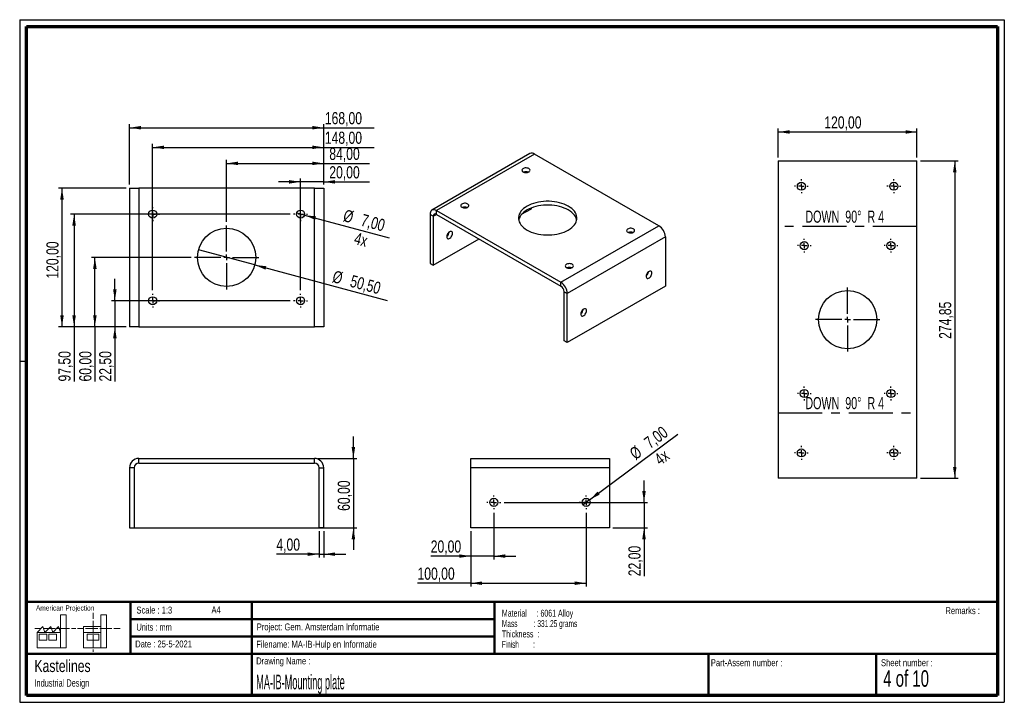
# Paper-space layout 'Sheet3' of a CAD drawing. Header units: millimetres. Extents: x 7 to 291, y 7 to 204.
import ezdxf

# ---------------------------------------------------------------- set-up
doc = ezdxf.new("R2010")
doc.units = ezdxf.units.MM
doc.linetypes.add('CENTERX2', pattern=[20.32, 12.7, -2.54, 2.54, -2.54])
for name, color, linetype in [('BORDERS', 7, 'Continuous'), ('DRAWING', 7, 'Continuous'), ('TEXT_SHEET_FORMAT', 7, 'Continuous')]:
    doc.layers.add(name, color=color, linetype=linetype)
doc.styles.add('SLDTEXTSTYLE0', font='TXT', dxfattribs={"width": 0.7})
doc.styles.add('SLDTEXTSTYLE1', font='TXT', dxfattribs={"width": 0.75})
doc.styles.add('SLDTEXTSTYLE2', font='TXT', dxfattribs={"width": 0.678571})
doc.styles.add('SLDTEXTSTYLE5', font='TXT', dxfattribs={"width": 0.605})
doc.styles.add('SLDTEXTSTYLE6', font='TXT', dxfattribs={"width": 0.549})
doc.styles.add('SLDTEXTSTYLE7', font='TXT', dxfattribs={"width": 0.467045})
doc.styles.add('SLDTEXTSTYLE8', font='TXT', dxfattribs={"width": 0.562222})
doc.styles.add('SLDTEXTSTYLE9', font='TXT', dxfattribs={"width": 0.660714})
doc.dimstyles.new('SLDDIMSTYLE4', dxfattribs={"dimtxt": 3.5, "dimasz": 3.302, "dimexe": 0, "dimexo": 0.0625, "dimgap": 0.875, "dimtad": 1, "dimlfac": 3, "dimrnd": 1e-09, "dimzin": 12, "dimdsep": 46, "dimtxsty": 'SLDTEXTSTYLE1', "dimsah": 1, "dimcen": 0.09, "dimadec": 0, "dimazin": 3, "dimtfac": 1, "dimtmove": 0, "dimatfit": 0, "dimfxl": 1, "dimfrac": 2, "dimtolj": 1, "dimtzin": 12, "dimarcsym": 0})
doc.dimstyles.new('SLDDIMSTYLE5', dxfattribs={"dimtxt": 3.5, "dimasz": 3.302, "dimexe": 0, "dimexo": 0.0625, "dimgap": 0.875, "dimtad": 1, "dimlfac": 3, "dimrnd": 1e-09, "dimzin": 12, "dimdsep": 46, "dimtxsty": 'SLDTEXTSTYLE1', "dimsah": 1, "dimcen": 0.09, "dimadec": 0, "dimazin": 3, "dimtfac": 1, "dimtofl": 0, "dimtmove": 0, "dimatfit": 3, "dimfxl": 1, "dimfrac": 2, "dimtolj": 1, "dimtzin": 12, "dimarcsym": 0})
doc.dimstyles.new('SLDDIMSTYLE6', dxfattribs={"dimtxt": 3.5, "dimasz": 3.302, "dimexe": 0, "dimexo": 0.0625, "dimgap": 0.875, "dimtad": 1, "dimlfac": 3, "dimrnd": 1e-09, "dimzin": 12, "dimdsep": 46, "dimtxsty": 'SLDTEXTSTYLE1', "dimblk1": 'NONE', "dimsah": 1, "dimcen": 0, "dimadec": 0, "dimazin": 3, "dimtfac": 1, "dimtmove": 0, "dimatfit": 3, "dimldrblk": 'NONE', "dimfxl": 1, "dimfrac": 2, "dimtolj": 1, "dimtzin": 12, "dimarcsym": 0})
doc.dimstyles.new('SLDDIMSTYLE7', dxfattribs={"dimtxt": 3.5, "dimasz": 3.302, "dimexe": 0, "dimexo": 0.0625, "dimgap": 0.875, "dimtad": 1, "dimlfac": 3, "dimrnd": 1e-09, "dimzin": 12, "dimdsep": 46, "dimtxsty": 'SLDTEXTSTYLE1', "dimblk1": 'NONE', "dimsah": 1, "dimcen": 0, "dimadec": 0, "dimazin": 3, "dimtfac": 1, "dimtmove": 0, "dimatfit": 3, "dimldrblk": 'NONE', "dimfxl": 1, "dimfrac": 2, "dimtolj": 1, "dimtzin": 12, "dimarcsym": 0})

# ---------------------------------------------------------------- blocks, each defined once
blk = doc.blocks.new('SW_NOTE_0_13')
at = {"layer": 'TEXT_SHEET_FORMAT', "color": 0, "char_height": 2, "attachment_point": 1}
for s, insert, style in [('Material     : 6061 Alloy', (0, 2.58), 'SLDTEXTSTYLE5'), ('Mass         : 331.25 grams', (0, -0.42), 'SLDTEXTSTYLE8'), ('Thickness  :', (0, -3.42), 'SLDTEXTSTYLE5'), ('Finish        :', (0, -6.42), 'SLDTEXTSTYLE6')]:
    blk.add_mtext(s, dxfattribs=dict(at, insert=insert, style=style))
blk = doc.blocks.new('SW_NOTE_0_14')
at = {"layer": 'DRAWING', "color": 0, "attachment_point": 1, "style": 'SLDTEXTSTYLE1'}
for s, insert, char_height in [('Kastelines', (0, 4.51), 3.5), ('Industrial Design', (0, -1.09), 2.1167)]:
    blk.add_mtext(s, dxfattribs=dict(at, insert=insert, char_height=char_height))
blk = doc.blocks.new('_D_7')
at = {"layer": 'DRAWING', "color": 7}
for p, q in [((102.82, 77.16), (102.82, 83.51)), ((92.59, 77.16), (103.82, 77.16)), ((102.82, 77.16), (102.82, 57.16)), ((39.26, 57.16), (103.82, 57.16)), ((102.82, 57.16), (102.82, 50.81))]:
    blk.add_line(p, q, dxfattribs=at)
for points in [[(102.82, 77.16), (103.33, 80.46), (102.31, 80.46)], [(102.82, 57.16), (102.31, 53.85), (103.33, 53.85)]]:
    blk.add_solid(points, dxfattribs=at)
at = {"layer": 'DRAWING', "color": 7, "insert": (98.31, 62.03), "char_height": 3.5, "attachment_point": 1, "rotation": 90, "style": 'SLDTEXTSTYLE1'}
blk.add_mtext('60,00', dxfattribs=at)
blk = doc.blocks.new('_D_8')
at = {"layer": 'DRAWING', "color": 7}
for p, q in [((92.92, 56.16), (92.92, 48.54)), ((94.26, 56.16), (94.26, 48.54)), ((92.92, 49.54), (80.6, 49.54)), ((92.92, 49.54), (94.26, 49.54)), ((94.26, 49.54), (100.61, 49.54))]:
    blk.add_line(p, q, dxfattribs=at)
for points in [[(92.92, 49.54), (89.62, 50.04), (89.62, 49.03)], [(94.26, 49.54), (97.56, 49.03), (97.56, 50.04)]]:
    blk.add_solid(points, dxfattribs=at)
at = {"layer": 'DRAWING', "color": 7, "insert": (80.6, 54.05), "char_height": 3.5, "attachment_point": 1, "style": 'SLDTEXTSTYLE1'}
blk.add_mtext('4,00', dxfattribs=at)
blk = doc.blocks.new('_D_9')
at = {"layer": 'DRAWING', "color": 7}
for p, q in [((37.26, 155.18), (17.77, 155.18)), ((18.77, 155.18), (18.77, 115.18)), ((37.26, 115.18), (17.77, 115.18))]:
    blk.add_line(p, q, dxfattribs=at)
for points in [[(18.77, 155.18), (18.26, 151.87), (19.28, 151.87)], [(18.77, 115.18), (19.28, 118.48), (18.26, 118.48)]]:
    blk.add_solid(points, dxfattribs=at)
at = {"layer": 'DRAWING', "color": 7, "insert": (14.26, 129.05), "char_height": 3.5, "attachment_point": 1, "rotation": 90, "style": 'SLDTEXTSTYLE1'}
blk.add_mtext('120,00', dxfattribs=at)
blk = doc.blocks.new('_D_10')
at = {"layer": 'DRAWING', "color": 7}
for p, q in [((34.02, 122.68), (34.02, 129.03)), ((84.59, 122.68), (33.02, 122.68)), ((34.02, 122.68), (34.02, 115.18)), ((37.26, 115.18), (33.02, 115.18)), ((34.02, 115.18), (34.02, 99.36))]:
    blk.add_line(p, q, dxfattribs=at)
for points in [[(34.02, 122.68), (34.53, 125.98), (33.51, 125.98)], [(34.02, 115.18), (33.51, 111.87), (34.53, 111.87)]]:
    blk.add_solid(points, dxfattribs=at)
at = {"layer": 'DRAWING', "color": 7, "insert": (29.51, 99.36), "char_height": 3.5, "attachment_point": 1, "rotation": 90, "style": 'SLDTEXTSTYLE1'}
blk.add_mtext('22,50', dxfattribs=at)
blk = doc.blocks.new('_D_11')
at = {"layer": 'DRAWING', "color": 7}
for p, q in [((56.01, 135.18), (27.26, 135.18)), ((28.26, 115.18), (28.26, 135.18)), ((37.26, 115.18), (27.26, 115.18)), ((28.26, 115.18), (28.26, 99.36))]:
    blk.add_line(p, q, dxfattribs=at)
for points in [[(28.26, 135.18), (27.75, 131.87), (28.77, 131.87)], [(28.26, 115.18), (28.77, 118.48), (27.75, 118.48)]]:
    blk.add_solid(points, dxfattribs=at)
at = {"layer": 'DRAWING', "color": 7, "insert": (23.75, 99.36), "char_height": 3.5, "attachment_point": 1, "rotation": 90, "style": 'SLDTEXTSTYLE1'}
blk.add_mtext('60,00', dxfattribs=at)
blk = doc.blocks.new('_D_12')
at = {"layer": 'DRAWING', "color": 7}
for p, q in [((84.59, 147.68), (21.26, 147.68)), ((22.26, 147.68), (22.26, 115.18)), ((37.26, 115.18), (21.26, 115.18)), ((22.26, 115.18), (22.26, 99.36))]:
    blk.add_line(p, q, dxfattribs=at)
for points in [[(22.26, 147.68), (21.75, 144.37), (22.77, 144.37)], [(22.26, 115.18), (22.77, 118.48), (21.75, 118.48)]]:
    blk.add_solid(points, dxfattribs=at)
at = {"layer": 'DRAWING', "color": 7, "insert": (17.75, 99.36), "char_height": 3.5, "attachment_point": 1, "rotation": 90, "style": 'SLDTEXTSTYLE1'}
blk.add_mtext('97,50', dxfattribs=at)
blk = doc.blocks.new('_D_13')
at = {"layer": 'DRAWING', "color": 7}
for p, q in [((87.59, 156.98), (81.24, 156.98)), ((87.59, 125.68), (87.59, 157.98)), ((94.26, 156.98), (87.59, 156.98)), ((94.26, 156.18), (94.26, 157.98)), ((94.26, 156.98), (107.51, 156.98))]:
    blk.add_line(p, q, dxfattribs=at)
for points in [[(87.59, 156.98), (84.29, 157.49), (84.29, 156.47)], [(94.26, 156.98), (97.56, 156.47), (97.56, 157.49)]]:
    blk.add_solid(points, dxfattribs=at)
at = {"layer": 'DRAWING', "color": 7, "insert": (95.87, 161.49), "char_height": 3.5, "attachment_point": 1, "style": 'SLDTEXTSTYLE1'}
blk.add_mtext('20,00', dxfattribs=at)
blk = doc.blocks.new('_D_14')
at = {"layer": 'DRAWING', "color": 7}
for p, q in [((66.26, 145.43), (66.26, 163.31)), ((66.26, 162.31), (94.26, 162.31)), ((94.26, 156.18), (94.26, 163.31)), ((94.26, 162.31), (107.51, 162.31))]:
    blk.add_line(p, q, dxfattribs=at)
for points in [[(66.26, 162.31), (69.56, 161.8), (69.56, 162.82)], [(94.26, 162.31), (90.96, 162.82), (90.96, 161.8)]]:
    blk.add_solid(points, dxfattribs=at)
at = {"layer": 'DRAWING', "color": 7, "insert": (95.87, 166.82), "char_height": 3.5, "attachment_point": 1, "style": 'SLDTEXTSTYLE1'}
blk.add_mtext('84,00', dxfattribs=at)
blk = doc.blocks.new('_D_15')
at = {"layer": 'DRAWING', "color": 7}
for p, q in [((44.92, 125.68), (44.92, 167.94)), ((94.26, 156.18), (94.26, 167.94)), ((44.92, 166.94), (94.26, 166.94)), ((94.26, 166.94), (108.8, 166.94))]:
    blk.add_line(p, q, dxfattribs=at)
for points in [[(44.92, 166.94), (48.23, 166.44), (48.23, 167.45)], [(94.26, 166.94), (90.96, 167.45), (90.96, 166.44)]]:
    blk.add_solid(points, dxfattribs=at)
at = {"layer": 'DRAWING', "color": 7, "insert": (94.58, 171.46), "char_height": 3.5, "attachment_point": 1, "style": 'SLDTEXTSTYLE1'}
blk.add_mtext('148,00', dxfattribs=at)
blk = doc.blocks.new('_D_16')
at = {"layer": 'DRAWING', "color": 7}
for p, q in [((38.26, 156.18), (38.26, 173.6)), ((94.26, 156.18), (94.26, 173.6)), ((38.26, 172.6), (94.26, 172.6)), ((94.26, 172.6), (108.8, 172.6))]:
    blk.add_line(p, q, dxfattribs=at)
for points in [[(38.26, 172.6), (41.56, 172.09), (41.56, 173.11)], [(94.26, 172.6), (90.96, 173.11), (90.96, 172.09)]]:
    blk.add_solid(points, dxfattribs=at)
at = {"layer": 'DRAWING', "color": 7, "insert": (94.58, 177.11), "char_height": 3.5, "attachment_point": 1, "style": 'SLDTEXTSTYLE1'}
blk.add_mtext('168,00', dxfattribs=at)
blk = doc.blocks.new('_D_17')
at = {"layer": 'DRAWING', "color": 7}
for q in [(58.13, 137.35), (112.6, 122.76)]:
    blk.add_line((74.39, 133), q, dxfattribs=at)
blk.add_solid([(74.39, 133), (77.45, 131.65), (77.71, 132.63)], dxfattribs=at)
at = {"layer": 'DRAWING', "color": 7, "char_height": 3.5, "attachment_point": 1, "rotation": 345, "style": 'SLDTEXTSTYLE1'}
for s, insert in [('%%c', (97.42, 131.49)), ('50,50', (102.53, 130.17))]:
    blk.add_mtext(s, dxfattribs=dict(at, insert=insert))
blk = doc.blocks.new('_None')
blk = doc.blocks.new('_D_18')
at = {"layer": 'DRAWING', "color": 7}
for q in [(86.46, 147.98), (113.15, 140.83)]:
    blk.add_line((88.72, 147.37), q, dxfattribs=at)
blk.add_solid([(88.72, 147.37), (91.78, 146.03), (92.04, 147.01)], dxfattribs=at)
at = {"layer": 'DRAWING', "color": 7, "char_height": 3.5, "attachment_point": 1, "rotation": 345, "style": 'SLDTEXTSTYLE1'}
for s, insert in [('%%c', (100.53, 149.1)), ('7,00', (105.64, 147.79)), ('4x', (103.68, 142.5))]:
    blk.add_mtext(s, dxfattribs=dict(at, insert=insert))
blk = doc.blocks.new('SW_CENTERMARKSYMBOL_0')
at = {"layer": 'DRAWING', "color": 0}
for p, q in [((0, 1.67), (0, 9.25)), ((-1.67, 0), (-9.25, 0)), ((0, 0), (-0.83, 0)), ((0, 0), (0, 0.83)), ((0, 0), (0, -0.83)), ((0, 0), (0.83, 0)), ((1.67, 0), (9.25, 0)), ((0, -1.67), (0, -9.25))]:
    blk.add_line(p, q, dxfattribs=at)
blk = doc.blocks.new('SW_CENTERMARKSYMBOL_1')
at = {"layer": 'DRAWING', "color": 0}
for p, q in [((-1.67, 0), (-2, 0)), ((0, 0), (-0.83, 0)), ((0, 1.67), (0, 2)), ((0, 0), (0, 0.83)), ((0, 0), (0, -0.83)), ((0, 0), (0.83, 0)), ((1.67, 0), (2, 0)), ((0, -1.67), (0, -2))]:
    blk.add_line(p, q, dxfattribs=at)
blk = doc.blocks.new('SW_CENTERMARKSYMBOL_2')
at = {"layer": 'DRAWING', "color": 0}
for p, q in [((-1.67, 0), (-2, 0)), ((0, 0), (-0.83, 0)), ((0, 1.67), (0, 2)), ((0, 0), (0, 0.83)), ((0, 0), (0, -0.83)), ((0, 0), (0.83, 0)), ((1.67, 0), (2, 0)), ((0, -1.67), (0, -2))]:
    blk.add_line(p, q, dxfattribs=at)
blk = doc.blocks.new('SW_CENTERMARKSYMBOL_3')
at = {"layer": 'DRAWING', "color": 0}
for p, q in [((-1.67, 0), (-2, 0)), ((0, 0), (-0.83, 0)), ((0, 1.67), (0, 2)), ((0, 0), (0, 0.83)), ((0, 0), (0, -0.83)), ((0, 0), (0.83, 0)), ((1.67, 0), (2, 0)), ((0, -1.67), (0, -2))]:
    blk.add_line(p, q, dxfattribs=at)
blk = doc.blocks.new('SW_CENTERMARKSYMBOL_4')
at = {"layer": 'DRAWING', "color": 0}
for p, q in [((-1.67, 0), (-2, 0)), ((0, 0), (-0.83, 0)), ((0, 1.67), (0, 2)), ((0, 0), (0, 0.83)), ((0, 0), (0, -0.83)), ((0, 0), (0.83, 0)), ((1.67, 0), (2, 0)), ((0, -1.67), (0, -2))]:
    blk.add_line(p, q, dxfattribs=at)
blk = doc.blocks.new('_D_19')
at = {"layer": 'DRAWING', "color": 7}
for p, q in [((143.32, 61.49), (143.32, 47.98)), ((136.65, 56.16), (136.65, 47.98)), ((136.65, 48.98), (125.12, 48.98)), ((143.32, 48.98), (136.65, 48.98)), ((143.32, 48.98), (149.67, 48.98))]:
    blk.add_line(p, q, dxfattribs=at)
for points in [[(136.65, 48.98), (133.35, 49.49), (133.35, 48.48)], [(143.32, 48.98), (146.62, 48.48), (146.62, 49.49)]]:
    blk.add_solid(points, dxfattribs=at)
at = {"layer": 'DRAWING', "color": 7, "insert": (125.12, 53.5), "char_height": 3.5, "attachment_point": 1, "style": 'SLDTEXTSTYLE1'}
blk.add_mtext('20,00', dxfattribs=at)
blk = doc.blocks.new('_D_20')
at = {"layer": 'DRAWING', "color": 7}
for p, q in [((169.98, 61.49), (169.98, 40.16)), ((136.65, 56.16), (136.65, 40.16)), ((136.65, 41.16), (121.31, 41.16)), ((136.65, 41.16), (169.98, 41.16))]:
    blk.add_line(p, q, dxfattribs=at)
for points in [[(136.65, 41.16), (139.95, 40.65), (139.95, 41.66)], [(169.98, 41.16), (166.68, 41.66), (166.68, 40.65)]]:
    blk.add_solid(points, dxfattribs=at)
at = {"layer": 'DRAWING', "color": 7, "insert": (121.31, 45.67), "char_height": 3.5, "attachment_point": 1, "style": 'SLDTEXTSTYLE1'}
blk.add_mtext('100,00', dxfattribs=at)
blk = doc.blocks.new('_D_21')
at = {"layer": 'DRAWING', "color": 7}
for p, q in [((186.65, 64.49), (186.65, 70.84)), ((146.32, 64.49), (187.65, 64.49)), ((186.65, 64.49), (186.65, 57.16)), ((177.65, 57.16), (187.65, 57.16)), ((186.65, 57.16), (186.65, 43.17))]:
    blk.add_line(p, q, dxfattribs=at)
for points in [[(186.65, 64.49), (187.16, 67.79), (186.14, 67.79)], [(186.65, 57.16), (186.14, 53.85), (187.16, 53.85)]]:
    blk.add_solid(points, dxfattribs=at)
at = {"layer": 'DRAWING', "color": 7, "insert": (182.14, 43.17), "char_height": 3.5, "attachment_point": 1, "rotation": 90, "style": 'SLDTEXTSTYLE1'}
blk.add_mtext('22,00', dxfattribs=at)
blk = doc.blocks.new('_D_22')
at = {"layer": 'DRAWING', "color": 7}
for q in [(196.43, 84.19), (169.05, 63.79)]:
    blk.add_line((170.92, 65.19), q, dxfattribs=at)
blk.add_solid([(170.92, 65.19), (173.87, 66.75), (173.26, 67.57)], dxfattribs=at)
at = {"layer": 'DRAWING', "color": 7, "char_height": 3.5, "attachment_point": 1, "rotation": 36.682, "style": 'SLDTEXTSTYLE1'}
for s, insert in [('7,00', (186.32, 82.62)), ('%%c', (182.11, 79.42)), ('4x', (189.24, 77.8))]:
    blk.add_mtext(s, dxfattribs=dict(at, insert=insert))
blk = doc.blocks.new('SW_CENTERMARKSYMBOL_5')
at = {"layer": 'DRAWING', "color": 0}
for p, q in [((-1.67, 0), (-2, 0)), ((0, 0), (-0.83, 0)), ((0, 1.67), (0, 2)), ((0, 0), (0, 0.83)), ((0, 0), (0, -0.83)), ((0, 0), (0.83, 0)), ((1.67, 0), (2, 0)), ((0, -1.67), (0, -2))]:
    blk.add_line(p, q, dxfattribs=at)
blk = doc.blocks.new('SW_CENTERMARKSYMBOL_6')
at = {"layer": 'DRAWING', "color": 0}
for p, q in [((-1.67, 0), (-2, 0)), ((0, 0), (-0.83, 0)), ((0, 1.67), (0, 2)), ((0, 0), (0, 0.83)), ((0, 0), (0, -0.83)), ((0, 0), (0.83, 0)), ((1.67, 0), (2, 0)), ((0, -1.67), (0, -2))]:
    blk.add_line(p, q, dxfattribs=at)
blk = doc.blocks.new('_D_23')
at = {"layer": 'DRAWING', "color": 7}
for p, q in [((225.37, 164.04), (225.37, 172.38)), ((225.37, 171.38), (265.37, 171.38)), ((265.37, 164.04), (265.37, 172.38))]:
    blk.add_line(p, q, dxfattribs=at)
for points in [[(225.37, 171.38), (228.67, 170.87), (228.67, 171.89)], [(265.37, 171.38), (262.07, 171.89), (262.07, 170.87)]]:
    blk.add_solid(points, dxfattribs=at)
at = {"layer": 'DRAWING', "color": 7, "insert": (238.64, 175.89), "char_height": 3.5, "attachment_point": 1, "style": 'SLDTEXTSTYLE1'}
blk.add_mtext('120,00', dxfattribs=at)
blk = doc.blocks.new('_D_24')
at = {"layer": 'DRAWING', "color": 7}
for p, q in [((266.37, 163.04), (277.28, 163.04)), ((276.28, 163.04), (276.28, 71.43)), ((266.37, 71.43), (277.28, 71.43))]:
    blk.add_line(p, q, dxfattribs=at)
for points in [[(276.28, 163.04), (275.78, 159.74), (276.79, 159.74)], [(276.28, 71.43), (276.79, 74.73), (275.78, 74.73)]]:
    blk.add_solid(points, dxfattribs=at)
at = {"layer": 'DRAWING', "color": 7, "insert": (271.77, 111.67), "char_height": 3.5, "attachment_point": 1, "rotation": 90, "style": 'SLDTEXTSTYLE1'}
blk.add_mtext('274,85', dxfattribs=at)
blk = doc.blocks.new('SW_CENTERMARKSYMBOL_7')
at = {"layer": 'DRAWING', "color": 0}
for p, q in [((0, 1.67), (0, 9.25)), ((-1.67, 0), (-9.25, 0)), ((0, 0), (-0.83, 0)), ((0, 0), (0, 0.83)), ((0, 0), (0, -0.83)), ((0, 0), (0.83, 0)), ((1.67, 0), (9.25, 0)), ((0, -1.67), (0, -9.25))]:
    blk.add_line(p, q, dxfattribs=at)
blk = doc.blocks.new('SW_CENTERMARKSYMBOL_8')
at = {"layer": 'DRAWING', "color": 0}
for p, q in [((-1.67, 0), (-2, 0)), ((0, 0), (-0.83, 0)), ((0, 1.67), (0, 2)), ((0, 0), (0, 0.83)), ((0, 0), (0, -0.83)), ((0, 0), (0.83, 0)), ((1.67, 0), (2, 0)), ((0, -1.67), (0, -2))]:
    blk.add_line(p, q, dxfattribs=at)
blk = doc.blocks.new('SW_CENTERMARKSYMBOL_9')
at = {"layer": 'DRAWING', "color": 0}
for p, q in [((-1.67, 0), (-2, 0)), ((0, 0), (-0.83, 0)), ((0, 1.67), (0, 2)), ((0, 0), (0, 0.83)), ((0, 0), (0, -0.83)), ((0, 0), (0.83, 0)), ((1.67, 0), (2, 0)), ((0, -1.67), (0, -2))]:
    blk.add_line(p, q, dxfattribs=at)
blk = doc.blocks.new('SW_CENTERMARKSYMBOL_10')
at = {"layer": 'DRAWING', "color": 0}
for p, q in [((-1.67, 0), (-2, 0)), ((0, 0), (-0.83, 0)), ((0, 1.67), (0, 2)), ((0, 0), (0, 0.83)), ((0, 0), (0, -0.83)), ((0, 0), (0.83, 0)), ((1.67, 0), (2, 0)), ((0, -1.67), (0, -2))]:
    blk.add_line(p, q, dxfattribs=at)
blk = doc.blocks.new('SW_CENTERMARKSYMBOL_11')
at = {"layer": 'DRAWING', "color": 0}
for p, q in [((-1.67, 0), (-2, 0)), ((0, 0), (-0.83, 0)), ((0, 1.67), (0, 2)), ((0, 0), (0, 0.83)), ((0, 0), (0, -0.83)), ((0, 0), (0.83, 0)), ((1.67, 0), (2, 0)), ((0, -1.67), (0, -2))]:
    blk.add_line(p, q, dxfattribs=at)
blk = doc.blocks.new('SW_CENTERMARKSYMBOL_12')
at = {"layer": 'DRAWING', "color": 0}
for p, q in [((-1.67, 0), (-2, 0)), ((0, 0), (-0.83, 0)), ((0, 1.67), (0, 2)), ((0, 0), (0, 0.83)), ((0, 0), (0, -0.83)), ((0, 0), (0.83, 0)), ((1.67, 0), (2, 0)), ((0, -1.67), (0, -2))]:
    blk.add_line(p, q, dxfattribs=at)
blk = doc.blocks.new('SW_CENTERMARKSYMBOL_13')
at = {"layer": 'DRAWING', "color": 0}
for p, q in [((-1.67, 0), (-2, 0)), ((0, 0), (-0.83, 0)), ((0, 1.67), (0, 2)), ((0, 0), (0, 0.83)), ((0, 0), (0, -0.83)), ((0, 0), (0.83, 0)), ((1.67, 0), (2, 0)), ((0, -1.67), (0, -2))]:
    blk.add_line(p, q, dxfattribs=at)
blk = doc.blocks.new('SW_CENTERMARKSYMBOL_14')
at = {"layer": 'DRAWING', "color": 0}
for p, q in [((-1.67, 0), (-2, 0)), ((0, 0), (-0.83, 0)), ((0, 1.67), (0, 2)), ((0, 0), (0, 0.83)), ((0, 0), (0, -0.83)), ((0, 0), (0.83, 0)), ((1.67, 0), (2, 0)), ((0, -1.67), (0, -2))]:
    blk.add_line(p, q, dxfattribs=at)
blk = doc.blocks.new('SW_CENTERMARKSYMBOL_15')
at = {"layer": 'DRAWING', "color": 0}
for p, q in [((-1.67, 0), (-2, 0)), ((0, 0), (-0.83, 0)), ((0, 1.67), (0, 2)), ((0, 0), (0, 0.83)), ((0, 0), (0, -0.83)), ((0, 0), (0.83, 0)), ((1.67, 0), (2, 0)), ((0, -1.67), (0, -2))]:
    blk.add_line(p, q, dxfattribs=at)

psp = doc.layouts.new('Sheet3')

# ---------------------------------------------------------------- linework, layer by layer
at = {"color": 7, "linetype": 'Continuous', "lineweight": 25}
for p, q in [((153.7566, 165.1529), (125.4723, 148.8248)), ((155.0898, 165.0209), (126.8056, 148.6928)), ((190.9166, 144.3386), (155.0898, 165.0209)), ((225.3718, 163.0442), (265.3718, 163.0442)), ((225.3718, 163.0442), (225.3718, 71.4277)), ((265.3718, 71.4277), (265.3718, 163.0442)), ((38.2581, 155.176), (38.2581, 115.176)), ((38.2581, 155.176), (40.9247, 155.176)), ((40.9247, 155.176), (40.9247, 115.176)), ((91.5914, 155.176), (40.9247, 155.176)), ((91.5914, 115.176), (91.5914, 155.176)), ((91.5914, 155.176), (94.2581, 155.176)), ((94.2581, 155.176), (94.2581, 115.176)), ((126.8056, 148.6928), (162.6323, 128.0104)), ((126.8056, 147.604), (126.8056, 148.6928)), ((151.3504, 147.6199), (154.147, 149.2344)), ((154.147, 149.2344), (154.147, 149.4522)), ((125.8627, 147.0596), (124.9199, 147.6039)), ((124.9199, 147.6039), (124.9199, 133.4505)), ((125.8627, 147.0596), (126.8057, 147.6039)), ((125.8627, 147.0596), (125.8627, 132.9062)), ((126.8056, 147.604), (162.6323, 126.9217)), ((162.6323, 128.0104), (190.9166, 144.3386)), ((125.8627, 132.9062), (139.0642, 140.5273)), ((192.8022, 141.0726), (164.5179, 124.7444)), ((192.8022, 141.0726), (192.8022, 126.9192)), ((124.9199, 133.4505), (125.8627, 132.9062)), ((162.6323, 126.9217), (162.6323, 128.0104)), ((163.5751, 125.2887), (164.5179, 124.7444)), ((163.5751, 111.1353), (163.5751, 125.2887)), ((192.8022, 126.9192), (164.5179, 110.5911)), ((164.5179, 110.5911), (164.5179, 124.7444)), ((40.9247, 115.176), (38.2581, 115.176)), ((40.9247, 115.176), (91.5914, 115.176)), ((94.2581, 115.176), (91.5914, 115.176)), ((164.5179, 110.5911), (163.5751, 111.1353)), ((40.9247, 75.823), (40.9247, 77.1564)), ((40.9247, 77.1564), (91.5914, 77.1564)), ((91.5914, 75.823), (91.5914, 77.1564)), ((136.6486, 74.4897), (136.6486, 77.1564)), ((136.6486, 77.1564), (176.6486, 77.1564)), ((176.6486, 77.1564), (176.6486, 74.4897)), ((39.5914, 74.4897), (38.2581, 74.4897)), ((38.2581, 74.4897), (38.2581, 57.1564)), ((39.5914, 74.4897), (39.5914, 57.1564)), ((40.9247, 75.823), (91.5914, 75.823)), ((92.9247, 57.1564), (92.9247, 74.4897)), ((92.9247, 74.4897), (94.2581, 74.4897)), ((94.2581, 57.1564), (94.2581, 74.4897)), ((136.6486, 57.1564), (136.6486, 74.4897)), ((176.6486, 74.4897), (136.6486, 74.4897)), ((176.6486, 74.4897), (176.6486, 57.1564)), ((265.3718, 71.4277), (225.3718, 71.4277)), ((38.2581, 57.1564), (39.5914, 57.1564)), ((94.2581, 57.1564), (92.9247, 57.1564)), ((176.6486, 57.1564), (136.6486, 57.1564))]:
    psp.add_line(p, q, dxfattribs=at)
at = {"color": 7, "linetype": 'CENTERX2'}
for p, q in [((265.3718, 144.1401), (225.3718, 144.1401)), ((225.3718, 90.3318), (265.3718, 90.3318))]:
    psp.add_line(p, q, dxfattribs=at)
at = {"color": 7, "linetype": 'Continuous', "lineweight": 25, "flags": 128}
for points in [[(153.4399, 160.8028), (153.2088, 160.9063), (152.9404, 160.9733), (152.6516, 160.9997), (152.3604, 160.9839), (152.0853, 160.9267), (151.8434, 160.8318), (151.65, 160.7051), (151.5173, 160.5547), (151.4535, 160.39), (151.4626, 160.2212), (151.5442, 160.0591), (151.6931, 159.9138), (151.8999, 159.7944), (152.1516, 159.7085), (152.4324, 159.6614), (152.7247, 159.6561), (153.0101, 159.6929), (153.2707, 159.7695), (153.4901, 159.8812), (153.6545, 160.0208), (153.7535, 160.1797), (153.781, 160.3477), (153.7353, 160.5145), (153.6191, 160.6694), (153.4399, 160.8028)], [(134.1123, 149.6452), (134.3434, 149.5418), (134.6118, 149.4747), (134.9006, 149.4483), (135.1918, 149.4642), (135.4669, 149.5214), (135.7088, 149.6163), (135.9022, 149.7429), (136.035, 149.8933), (136.0988, 150.0581), (136.0896, 150.2268), (136.008, 150.3889), (135.8591, 150.5343), (135.6523, 150.6536), (135.4006, 150.7396), (135.1198, 150.7867), (134.8275, 150.792), (134.5421, 150.7552), (134.2815, 150.6785), (134.0622, 150.5669), (133.8978, 150.4272), (133.7987, 150.2684), (133.7712, 150.1003), (133.8169, 149.9336), (133.9331, 149.7786), (134.1123, 149.6452)], [(152.9096, 143.0799), (153.4841, 142.7776), (154.1045, 142.5071), (154.7655, 142.2709), (155.4614, 142.0708), (156.1863, 141.9087), (156.9341, 141.7859), (157.6982, 141.7034), (158.4723, 141.662), (159.2498, 141.662), (160.0239, 141.7034), (160.7881, 141.7859), (161.5358, 141.9087), (162.2607, 142.0708), (162.9566, 142.2709), (163.6176, 142.5071), (164.238, 142.7776), (164.8125, 143.0799), (165.3363, 143.4116), (165.8048, 143.7698), (166.214, 144.1513), (166.5606, 144.5531), (166.8414, 144.9716), (167.0542, 145.4032), (167.197, 145.8444), (167.2687, 146.2913), (167.2687, 146.7401), (167.197, 147.1869), (167.0542, 147.6281), (166.8414, 148.0598), (166.5606, 148.4783), (166.214, 148.88), (165.8048, 149.2616), (165.3363, 149.6197), (164.8125, 149.9514), (164.238, 150.2537), (163.6176, 150.5242), (162.9566, 150.7605), (162.2607, 150.9605), (161.5358, 151.1226), (160.7881, 151.2454), (160.0239, 151.3279), (159.2498, 151.3693), (158.4723, 151.3693), (157.6982, 151.3279), (156.9341, 151.2454), (156.1863, 151.1226), (155.4614, 150.9605), (154.7655, 150.7605), (154.1045, 150.5242), (153.4841, 150.2537), (152.9096, 149.9514), (152.3858, 149.6197), (151.9173, 149.2616), (151.5081, 148.88), (151.1615, 148.4783), (150.8807, 148.0598), (150.668, 147.6281), (150.5251, 147.1869), (150.4534, 146.7401), (150.4534, 146.2913), (150.5251, 145.8444), (150.668, 145.4032), (150.8807, 144.9716), (151.1615, 144.5531), (151.5081, 144.1513), (151.9173, 143.7698), (152.3858, 143.4116), (152.9096, 143.0799)], [(126.8056, 148.6928), (126.4781, 148.8487), (126.1606, 148.9337), (125.8627, 148.9453), (125.5935, 148.883), (125.3611, 148.7488), (125.1726, 148.5467), (125.0337, 148.2829), (124.9486, 147.9654), (124.9199, 147.6039)], [(167.2247, 145.9713), (167.197, 146.0982), (167.0542, 146.5394), (166.8414, 146.971), (166.5606, 147.3895), (166.214, 147.7913), (165.8048, 148.1729), (165.3363, 148.531), (164.8125, 148.8627), (164.238, 149.165), (163.6176, 149.4355), (162.9566, 149.6717), (162.2607, 149.8718), (161.5358, 150.0339), (160.7881, 150.1567), (160.0239, 150.2392), (159.2498, 150.2806), (158.4723, 150.2806), (157.6982, 150.2392), (156.9341, 150.1567), (156.1863, 150.0339), (155.4614, 149.8718), (154.7655, 149.6717), (154.1045, 149.4355), (153.4841, 149.165), (152.9096, 148.8627), (152.3858, 148.531), (151.9173, 148.1729), (151.5081, 147.7913), (151.1615, 147.3895), (150.8807, 146.971), (150.668, 146.5394), (150.5251, 146.0982), (150.4974, 145.9713)], [(130.5768, 142.5682), (130.3716, 142.4198), (130.1794, 142.2209), (130.0121, 141.984), (129.8803, 141.7239), (129.7922, 141.457), (129.7535, 141.2001), (129.7664, 140.9692), (129.8303, 140.779), (129.9411, 140.6414), (130.0919, 140.5649), (130.2731, 140.5545), (130.4734, 140.6107), (130.6802, 140.7301), (130.8805, 140.9051), (131.0617, 141.1248), (131.2124, 141.3753), (131.3232, 141.6408), (131.3871, 141.9048), (131.4001, 142.1507), (131.3614, 142.3628), (131.2733, 142.5281), (131.1415, 142.636), (130.9742, 142.6798), (130.7819, 142.6567), (130.5768, 142.5682)], [(181.9599, 142.4336), (182.191, 142.3302), (182.4593, 142.2631), (182.7482, 142.2367), (183.0393, 142.2526), (183.3145, 142.3098), (183.5564, 142.4047), (183.7498, 142.5313), (183.8825, 142.6817), (183.9463, 142.8465), (183.9371, 143.0152), (183.8556, 143.1773), (183.7067, 143.3227), (183.4999, 143.442), (183.2482, 143.528), (182.9673, 143.5751), (182.675, 143.5804), (182.3896, 143.5436), (182.1291, 143.4669), (181.9097, 143.3553), (181.7453, 143.2156), (181.6463, 143.0568), (181.6187, 142.8887), (181.6645, 142.722), (181.7806, 142.567), (181.9599, 142.4336)], [(165.9321, 133.181), (165.7011, 133.2845), (165.4327, 133.3515), (165.1438, 133.3779), (164.8527, 133.362), (164.5775, 133.3049), (164.3356, 133.21), (164.1422, 133.0833), (164.0095, 132.9329), (163.9457, 132.7681), (163.9549, 132.5994), (164.0365, 132.4373), (164.1853, 132.292), (164.3921, 132.1726), (164.6438, 132.0867), (164.9247, 132.0396), (165.217, 132.0343), (165.5024, 132.0711), (165.7629, 132.1477), (165.9823, 132.2594), (166.1467, 132.399), (166.2457, 132.5578), (166.2733, 132.7259), (166.2275, 132.8927), (166.1114, 133.0476), (165.9321, 133.181)], [(188.0881, 131.1385), (187.883, 130.9901), (187.6907, 130.7912), (187.5234, 130.5543), (187.3916, 130.2942), (187.3036, 130.0273), (187.2648, 129.7703), (187.2778, 129.5395), (187.3417, 129.3493), (187.4525, 129.2116), (187.6032, 129.1352), (187.7845, 129.1248), (187.9847, 129.181), (188.1915, 129.3004), (188.3918, 129.4754), (188.573, 129.6951), (188.7238, 129.9455), (188.8346, 130.2111), (188.8985, 130.4751), (188.9115, 130.7209), (188.8727, 130.9331), (188.7847, 131.0984), (188.6529, 131.2063), (188.4856, 131.2501), (188.2933, 131.227), (188.0881, 131.1385)], [(169.232, 120.253), (169.0268, 120.1046), (168.8345, 119.9058), (168.6672, 119.6688), (168.5354, 119.4087), (168.4474, 119.1418), (168.4086, 118.8849), (168.4216, 118.6541), (168.4855, 118.4639), (168.5963, 118.3262), (168.7471, 118.2498), (168.9283, 118.2393), (169.1286, 118.2956), (169.3354, 118.415), (169.5356, 118.59), (169.7169, 118.8096), (169.8676, 119.0601), (169.9784, 119.3257), (170.0423, 119.5897), (170.0553, 119.8355), (170.0165, 120.0477), (169.9285, 120.2129), (169.7967, 120.3208), (169.6294, 120.3646), (169.4371, 120.3415), (169.232, 120.253)]]:
    psp.add_lwpolyline(points, dxfattribs=at)
at = {"color": 7, "linetype": 'Continuous', "lineweight": 25}
for centre, radius in [((232.0385, 155.7109), 1.1667), ((258.7052, 155.7109), 1.1667), ((44.9247, 147.676), 1.1667), ((87.5914, 147.676), 1.1667), ((66.2581, 135.176), 8.4167), ((232.8718, 138.5693), 1.1667), ((257.8718, 138.5693), 1.1667), ((245.3718, 117.2359), 8.4167), ((44.9247, 122.676), 1.1667), ((87.5914, 122.676), 1.1667), ((232.8718, 95.9026), 1.1667), ((257.8718, 95.9026), 1.1667), ((232.0385, 78.761), 1.1667), ((258.7052, 78.761), 1.1667), ((143.3153, 64.4897), 1.1667), ((169.9819, 64.4897), 1.1667)]:
    psp.add_circle(centre, radius, dxfattribs=at)
for centre, radius, start, end in [((154.3089, 163.9325), 1.3396, 54.341062, 114.34848), ((152.6149, 158.0755), 1.8398, 68.0751, 111.9249), ((126.4375, 147.1528), 0.5823, 50.796715, 189.214037), ((134.9373, 147.8728), 1.8376, 68.046711, 111.953289), ((128.6298, 142.7395), 1.8372, 308.033874, 351.971503), ((182.7848, 140.6612), 1.8376, 68.046711, 111.953289), ((188.7256, 140.8963), 4.0804, 2.476398, 57.523602), ((165.1072, 130.4536), 1.8398, 68.0751, 111.9249), ((186.1412, 131.3098), 1.8372, 308.033874, 351.971503), ((160.4413, 124.5681), 4.0804, 2.476304, 57.523696), ((161.5281, 125.1956), 2.0491, 2.605478, 57.394522), ((167.285, 120.4243), 1.8372, 308.033874, 351.971503), ((40.9247, 74.4897), 2.6667, 90, 180), ((91.5914, 74.4897), 2.6667, 0, 90), ((40.9247, 74.4897), 1.3333, 90, 180), ((91.5914, 74.4897), 1.3333, 0, 90)]:
    psp.add_arc(centre, radius, start, end, dxfattribs=at)
at = {"layer": 'BORDERS', "lineweight": 70}
for p, q in [((8.5696, 8.7839), (8.5696, 201.7839)), ((8.5696, 201.7839), (288.5696, 201.7839)), ((288.5696, 201.7839), (288.5696, 8.7839)), ((288.5696, 8.7839), (8.5696, 8.7839))]:
    psp.add_line(p, q, dxfattribs=at)
at = {"layer": 'BORDERS', "lineweight": 50}
for p, q in [((8.5696, 35.7839), (288.5696, 35.7839)), ((38.5696, 35.7839), (38.5696, 20.7839)), ((73.5696, 35.7839), (73.5696, 8.7839)), ((143.5696, 35.7839), (143.5696, 20.7839)), ((38.5696, 30.7839), (143.5696, 30.7839)), ((38.5696, 25.7839), (143.5696, 25.7839)), ((8.5696, 20.7839), (288.5696, 20.7839)), ((205.2225, 8.7839), (205.2225, 20.7839)), ((253.6509, 8.7839), (253.6509, 20.7839))]:
    psp.add_line(p, q, dxfattribs=at)
at = {"layer": 'TEXT_SHEET_FORMAT'}
for p, q in [((6.5696, 203.7839), (290.5696, 203.7839)), ((6.5696, 203.7839), (6.5696, 6.7839)), ((290.5696, 203.7839), (290.5696, 6.7839)), ((6.5696, 105.2839), (8.6215, 105.2839)), ((6.5696, 6.7839), (290.5696, 6.7839))]:
    psp.add_line(p, q, dxfattribs=at)
at = {"layer": 'TEXT_SHEET_FORMAT', "color": 7, "linetype": 'Continuous', "lineweight": 18}
for p, q in [((18.3208, 26.9711), (18.3208, 32.0361)), ((18.3208, 32.0361), (20.0027, 32.0361)), ((20.0027, 32.0361), (20.0027, 22.4704)), ((27.7328, 32.596), (27.7328, 30.8389)), ((31.6542, 32.0317), (29.9723, 32.0317)), ((29.9723, 32.0317), (29.9723, 22.466)), ((31.6542, 26.9668), (31.6542, 32.0317)), ((11.5933, 26.9711), (13.2752, 28.6594)), ((13.2752, 28.6594), (13.8375, 26.9711)), ((13.8375, 26.9711), (15.5194, 28.6594)), ((15.5194, 28.6594), (16.0814, 26.9711)), ((16.0814, 26.9711), (17.7632, 28.6594)), ((17.7632, 28.6594), (18.3208, 26.9711)), ((24.9266, 28.655), (24.9266, 26.9668)), ((24.9266, 28.655), (29.9723, 28.655)), ((27.7328, 30.2516), (27.7328, 28.4899)), ((27.7328, 28.4899), (27.7328, 26.7282)), ((10.9809, 28.0997), (12.736, 28.0997)), ((18.3208, 26.9711), (11.5933, 26.9711)), ((11.5933, 26.9711), (11.5933, 22.4704)), ((12.1556, 26.4115), (14.3995, 26.4115)), ((12.1556, 24.7231), (12.1556, 26.4115)), ((13.321, 28.0997), (15.076, 28.0997)), ((14.3995, 26.4115), (14.3995, 24.7231)), ((14.957, 26.4115), (17.2012, 26.4115)), ((14.957, 24.7231), (14.957, 26.4115)), ((15.076, 28.0997), (16.8309, 28.0997)), ((17.2012, 26.4115), (17.2012, 24.7231)), ((17.4159, 28.0997), (19.1711, 28.0997)), ((18.3208, 26.9711), (18.3208, 22.4704)), ((19.1711, 28.0997), (20.926, 28.0997)), ((21.511, 28.0997), (22.8089, 28.0997)), ((23.2447, 28.0953), (24.9952, 28.0953)), ((24.9266, 26.9668), (29.9723, 26.9668)), ((24.9266, 26.9668), (24.9266, 22.466)), ((25.5802, 28.0953), (27.3352, 28.0953)), ((26.0509, 26.4071), (29.4147, 26.4071)), ((26.0509, 24.7187), (26.0509, 26.4071)), ((27.3352, 28.0953), (29.0902, 28.0953)), ((27.7328, 26.1409), (27.7328, 24.3793)), ((29.4147, 26.4071), (29.4147, 24.7187)), ((29.6752, 28.0953), (31.4303, 28.0953)), ((31.4303, 28.0953), (33.1853, 28.0953)), ((31.6542, 26.9668), (31.6542, 22.466)), ((33.7703, 28.0953), (35.5252, 28.0953)), ((14.3995, 24.7231), (12.1556, 24.7231)), ((17.2012, 24.7231), (14.957, 24.7231)), ((29.4147, 24.7187), (26.0509, 24.7187)), ((27.7328, 24.3793), (27.7328, 22.6175)), ((11.5933, 22.4704), (18.3208, 22.4704)), ((18.3208, 22.4704), (20.0027, 22.4704)), ((24.9266, 22.466), (31.6542, 22.466)), ((27.7328, 22.0302), (27.7328, 21.342))]:
    psp.add_line(p, q, dxfattribs=at)

# ---------------------------------------------------------------- block references
at = {"layer": 'DRAWING', "color": 7}
for name, p in [('SW_CENTERMARKSYMBOL_14', (232.0385, 155.7109)), ('SW_CENTERMARKSYMBOL_15', (258.7052, 155.7109)), ('SW_CENTERMARKSYMBOL_2', (44.9247, 147.676)), ('SW_CENTERMARKSYMBOL_1', (87.5914, 147.676)), ('SW_CENTERMARKSYMBOL_0', (66.2581, 135.176)), ('SW_CENTERMARKSYMBOL_8', (232.8718, 138.5693)), ('SW_CENTERMARKSYMBOL_10', (257.8718, 138.5693)), ('SW_CENTERMARKSYMBOL_7', (245.3718, 117.2359)), ('SW_CENTERMARKSYMBOL_4', (44.9247, 122.676)), ('SW_CENTERMARKSYMBOL_3', (87.5914, 122.676)), ('SW_CENTERMARKSYMBOL_9', (232.8718, 95.9026)), ('SW_CENTERMARKSYMBOL_11', (257.8718, 95.9026)), ('SW_CENTERMARKSYMBOL_12', (232.0385, 78.761)), ('SW_CENTERMARKSYMBOL_13', (258.7052, 78.761)), ('SW_CENTERMARKSYMBOL_6', (143.3153, 64.4897)), ('SW_CENTERMARKSYMBOL_5', (169.9819, 64.4897))]:
    psp.add_blockref(name, p, dxfattribs=at)
at = {"layer": 'DRAWING'}
psp.add_blockref('SW_NOTE_0_14', (10.8265, 14.511), dxfattribs=at)
at = {"layer": 'TEXT_SHEET_FORMAT', "color": 218}
psp.add_blockref('SW_NOTE_0_13', (145.6526, 30.9309), dxfattribs=at)

# ---------------------------------------------------------------- texts
at = {"color": 7, "linetype": 'Continuous', "lineweight": 0, "char_height": 3.5, "attachment_point": 2, "style": 'SLDTEXTSTYLE9'}
for insert in [(244.5418, 148.6879), (244.5418, 94.8797)]:
    psp.add_mtext('DOWN  90°  R 4', dxfattribs=dict(at, insert=insert))
at = {"layer": 'TEXT_SHEET_FORMAT', "attachment_point": 1}
for s, insert, char_height, style in [('American Projection', (11.2772, 34.7557), 1.5, 'SLDTEXTSTYLE1'), ('Scale : 1:3', (40.2454, 34.4082), 2, 'SLDTEXTSTYLE1'), ('A4', (61.8906, 34.4862), 2, 'SLDTEXTSTYLE1'), ('Remarks :', (273.5956, 34.2358), 2, 'SLDTEXTSTYLE1'), ('Units : mm', (40.2393, 29.4761), 2, 'SLDTEXTSTYLE0'), ('Project: Gem. Amsterdam Informatie', (74.9564, 29.538), 2, 'SLDTEXTSTYLE1'), ('Date : 25-5-2021', (39.8865, 24.6218), 2, 'SLDTEXTSTYLE1'), ('Filename: MA-IB-Hulp en Informatie', (74.7977, 24.5313), 2, 'SLDTEXTSTYLE1'), ('Drawing Name :', (74.7803, 19.7365), 2, 'SLDTEXTSTYLE1'), ('Part-Assem number :', (205.9266, 19.2104), 2, 'SLDTEXTSTYLE1'), ('Sheet number :', (255.0112, 19.2104), 2, 'SLDTEXTSTYLE1'), ('4 of 10', (255.6343, 16.0396), 4.7625, 'SLDTEXTSTYLE2')]:
    psp.add_mtext(s, dxfattribs=dict(at, insert=insert, char_height=char_height, style=style))
at = {"layer": 'TEXT_SHEET_FORMAT', "color": 218, "insert": (74.7803, 14.7617), "char_height": 4.233333, "attachment_point": 1, "style": 'SLDTEXTSTYLE7'}
psp.add_mtext('MA-IB-Mounting plate', dxfattribs=at)

# ---------------------------------------------------------------- dimensions: what is measured, and where the dimension line sits
at = {"layer": 'DRAWING', "color": 7}
for base, p1, p2, dimstyle, picture, middle in [((94.2581, 172.6012), (38.2581, 155.176), (94.2581, 155.176), 'SLDDIMSTYLE5', '_D_16', (101.6896, 172.6012)), ((265.3718, 171.379), (225.3718, 163.0442), (265.3718, 163.0442), 'SLDDIMSTYLE5', '_D_23', (245.751, 171.379)), ((94.2581, 166.9434), (44.9247, 124.676), (94.2581, 155.176), 'SLDDIMSTYLE5', '_D_15', (101.6896, 166.9434)), ((94.2581, 162.3118), (66.2581, 144.426), (94.2581, 155.176), 'SLDDIMSTYLE5', '_D_14', (101.6896, 162.3118)), ((87.5914, 156.9786), (94.2581, 155.176), (87.5914, 124.676), 'SLDDIMSTYLE4', '_D_13', (101.6896, 156.9786)), ((169.9819, 41.1564), (136.6486, 57.1564), (169.9819, 62.4897), 'SLDDIMSTYLE5', '_D_20', (128.4206, 41.1564)), ((136.6486, 48.985), (143.3153, 62.4897), (136.6486, 57.1564), 'SLDDIMSTYLE4', '_D_19', (130.939, 48.985)), ((94.2581, 49.5356), (92.9247, 57.1564), (94.2581, 57.1564), 'SLDDIMSTYLE4', '_D_8', (85.1244, 49.5356))]:
    dim = psp.add_linear_dim(base=base, p1=p1, p2=p2, dimstyle=dimstyle, dxfattribs=at)
    dim.commit()
    dim.dimension.update_dxf_attribs({"geometry": picture, "text_midpoint": middle, "dimtype": 160})
for base, p1, p2, dimstyle, picture, middle in [((276.2842, 71.4277), (265.3718, 163.0442), (265.3718, 71.4277), 'SLDDIMSTYLE5', '_D_24', (276.2842, 118.7772)), ((18.768, 115.176), (38.2581, 155.176), (38.2581, 115.176), 'SLDDIMSTYLE5', '_D_9', (18.768, 136.1653)), ((22.2581, 115.176), (85.5914, 147.676), (38.2581, 115.176), 'SLDDIMSTYLE5', '_D_12', (22.2581, 105.176)), ((28.2581, 135.176), (38.2581, 115.176), (57.0081, 135.176), 'SLDDIMSTYLE5', '_D_11', (28.2581, 105.176)), ((34.0228, 115.176), (85.5914, 122.676), (38.2581, 115.176), 'SLDDIMSTYLE5', '_D_10', (34.0228, 105.176)), ((102.8178, 57.1564), (91.5914, 77.1564), (38.2581, 57.1564), 'SLDDIMSTYLE4', '_D_7', (102.8178, 67.8498)), ((186.6486, 57.1564), (145.3153, 64.4897), (176.6486, 57.1564), 'SLDDIMSTYLE4', '_D_21', (186.6486, 48.985))]:
    dim = psp.add_linear_dim(base=base, p1=p1, p2=p2, angle=90, dimstyle=dimstyle, dxfattribs=at)
    dim.commit()
    dim.dimension.update_dxf_attribs({"geometry": picture, "text_midpoint": middle, "dimtype": 160})
for p1, p2, dimstyle, picture, middle in [((86.4645, 147.9779), (88.7183, 147.374), 'SLDDIMSTYLE7', '_D_18', (106.23, 142.6818)), ((58.1282, 137.3544), (74.388, 132.9976), 'SLDDIMSTYLE6', '_D_17', (104.5209, 124.9235)), ((169.0463, 63.7927), (170.9176, 65.1866), 'SLDDIMSTYLE7', '_D_22', (190.6841, 79.9105))]:
    dim = psp.add_diameter_dim_2p(p1=p1, p2=p2, dimstyle=dimstyle, dxfattribs=at)
    dim.commit()
    dim.dimension.update_dxf_attribs({"geometry": picture, "text_midpoint": middle, "dimtype": 163})

doc.saveas('drawing.dxf')
